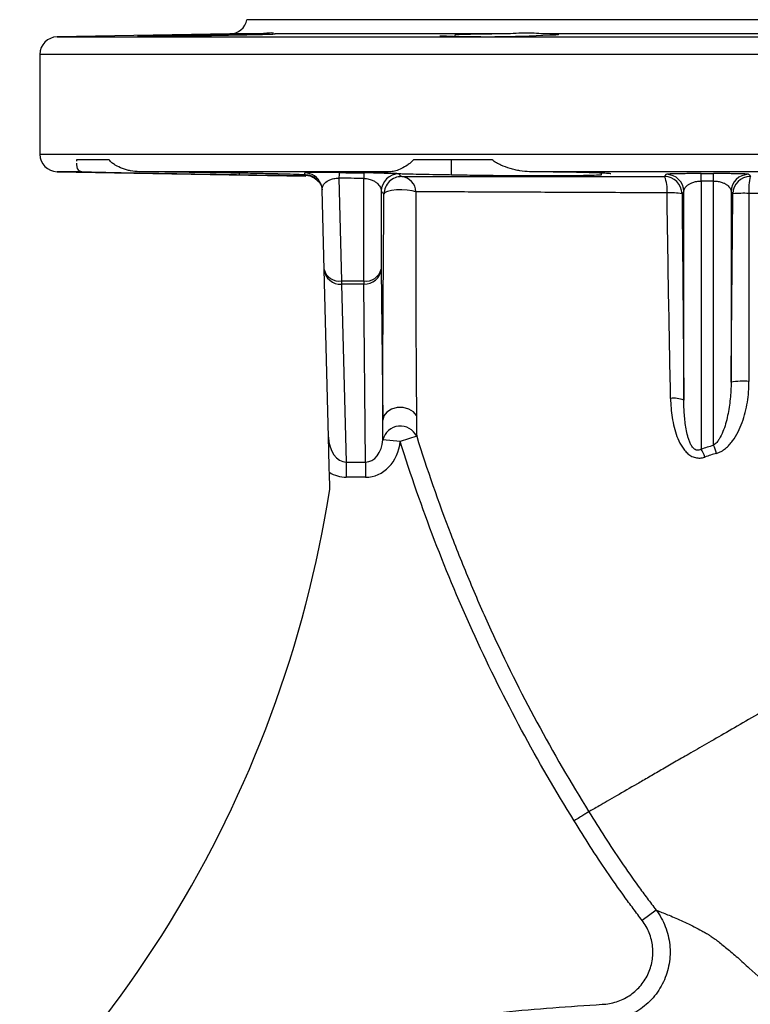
# Model space of a CAD drawing. Header units: millimetres. Extents: x 2544 to 3602, y 2373 to 3826.
# Tile 6 of 8: x 2803 to 3054, y 3489 to 3826. Entities that reach past the tile are written whole.
import ezdxf

# ---------------------------------------------------------------- set-up
doc = ezdxf.new("R2010")
doc.units = ezdxf.units.MM
doc.header["$LTSCALE"] = 2

msp = doc.modelspace()

# ---------------------------------------------------------------- linework, layer by layer
at = {"color": 7, "linetype": 'Continuous', "lineweight": 25}
for p, q in [((3039.08, 3826.24), (2881.08, 3826.24)), ((3197.08, 3826.24), (3039.08, 3826.24)), ((2875.29, 3821.38), (2815.97, 3820.34)), ((2890.77, 3821.38), (2890.7, 3821.41)), ((2969.58, 3821.38), (2890.77, 3821.38)), ((2952.48, 3820.6), (2952.48, 3821.02)), ((3094.8, 3821.38), (2983.35, 3821.38)), ((2810.08, 3814.35), (2810.08, 3780.14)), ((2833.83, 3778.24), (2822.62, 3778.24)), ((2822.62, 3778.24), (2822.63, 3777.78)), ((2965.27, 3778.24), (2938.21, 3778.24)), ((2951.26, 3773.12), (2951.26, 3778.24)), ((2815.97, 3774.14), (2901.34, 3772.65)), ((2930.48, 3774.14), (2844.18, 3774.14)), ((2878.51, 3773.12), (2878.51, 3773.64)), ((3100.1, 3774.14), (2978.05, 3774.14)), ((3002.69, 3773.12), (3002.69, 3773.65)), ((2901.14, 3772.65), (2901.13, 3772.68)), ((2912.67, 3771.93), (2913.57, 3736.72)), ((2921.18, 3736.72), (2921.18, 3771.83)), ((3036.97, 3770.94), (3036.97, 3679.11)), ((3041.18, 3680.43), (3041.18, 3770.94)), ((2907.57, 3740.66), (2906.88, 3767.9)), ((2927.18, 3767.46), (2927.18, 3740.74)), ((3030.97, 3695.82), (3030.97, 3767.32)), ((3047.18, 3767.32), (3047.18, 3702.02)), ((2909.08, 3683.15), (2907.57, 3740.66)), ((2927.18, 3740.74), (2927.71, 3688.95)), ((2913.57, 3736.72), (2921.18, 3736.72)), ((2913.57, 3736.72), (2913.57, 3735.61)), ((2921.18, 3735.61), (2913.57, 3735.61)), ((2913.57, 3735.61), (2915.16, 3674.63)), ((2921.18, 3736.72), (2921.18, 3735.61)), ((2921.8, 3674.63), (2921.18, 3735.61)), ((2933.69, 3681.71), (2927.73, 3682.29)), ((2939.34, 3683.47), (2933.69, 3681.71)), ((2915.16, 3674.63), (2921.8, 3674.63)), ((2915.16, 3674.63), (2915.16, 3669.44)), ((2921.8, 3674.63), (2921.8, 3669.44)), ((2909.52, 3665.36), (2909.38, 3671.15)), ((2921.8, 3669.44), (2915.16, 3669.44)), ((3021.45, 3521.09), (3016.7, 3517.5))]:
    msp.add_line(p, q, dxfattribs=at)
at = {"color": 8, "linetype": 'Continuous', "lineweight": 25}
for p, q in [((2815.97, 3820.34), (3262.18, 3820.34)), ((2885.06, 3821.38), (2875.29, 3821.38)), ((3268.08, 3814.35), (2810.08, 3814.35)), ((2810.08, 3780.14), (3268.08, 3780.14)), ((2824.48, 3774.14), (2815.97, 3774.14))]:
    msp.add_line(p, q, dxfattribs=at)
at = {"color": 7, "linetype": 'Continuous', "lineweight": 25, "flags": 128}
for points in [[(3024.37, 3772.49), (3024.53, 3772.7), (3024.98, 3773.26)], [(3036.97, 3770.94), (3036.97, 3771.5), (3036.97, 3771.99), (3036.97, 3772.43), (3036.97, 3772.8), (3036.97, 3773.09), (3036.97, 3773.31), (3036.97, 3773.45), (3036.97, 3773.5)], [(3041.18, 3770.94), (3041.18, 3771.5), (3041.18, 3771.99), (3041.18, 3772.43), (3041.18, 3772.8), (3041.18, 3773.09), (3041.18, 3773.31), (3041.18, 3773.45), (3041.18, 3773.5)], [(3053.17, 3773.26), (3053.34, 3773.05), (3053.78, 3772.51)], [(2906.44, 3770.01), (2906.74, 3769.04), (2906.88, 3767.9)], [(2939.07, 3767.25), (2937.78, 3767.6), (2936.12, 3767.84), (2934.26, 3767.94), (2932.39, 3767.89), (2930.69, 3767.7), (2929.33, 3767.39), (2928.44, 3766.99), (2928.12, 3766.53)], [(3030.97, 3767.32), (3030.71, 3766.99), (3030.35, 3766.55)], [(3047.79, 3766.57), (3047.44, 3767), (3047.18, 3767.32)], [(2939.28, 3690.54), (2938.21, 3691.85), (2936.61, 3692.81), (2934.68, 3693.31), (2932.63, 3693.29), (2930.71, 3692.76), (2929.13, 3691.78), (2928.09, 3690.45), (2927.71, 3688.95)]]:
    msp.add_lwpolyline(points, dxfattribs=at)
at = {"color": 7, "linetype": 'Continuous', "lineweight": 25}
for centre, radius, start, end in [((2875.19, 3827.38), 6, 271, 349.0726), ((2816.08, 3814.35), 6, 91, 180), ((2963.55, 4207.87), 387.45, 267.5843, 273.1717), ((2816.08, 3780.14), 6, 180, 269), ((2943.54, 3771.84), 30.87, 176.2957, 179.8385), ((2953.48, 3771.75), 32.3, 176.4577, 179.8434), ((2933.18, 3767.39), 6, 89.4235, 179.3054), ((3024.97, 3767.25), 6, 0.5915, 89.9033), ((3053.18, 3767.25), 6, 90.0967, 179.4085), ((2934.12, 3766.46), 6, 89.1821, 179.3105), ((2933.64, 3767.05), 5.43, 2.1143, 84.0654), ((3024.35, 3766.49), 6, 0.5914, 89.8708), ((3014.36, 3768.14), 10.91, 353.3047, 23.4946), ((3053.79, 3766.51), 6, 90.1284, 179.4086), ((3071.65, 3768.09), 18.41, 166.1208, 184.2974), ((3026.51, 3746.36), 20.55, 79.2343, 93.6788), ((3051.63, 3725.14), 41.6, 87.7074, 95.2923), ((2912.7, 3741.93), 5.29, 193.923, 279.4219), ((2913.16, 3741.22), 5.62, 185.675, 274.1539), ((2921.96, 3742.03), 5.37, 261.6166, 346.0432), ((2921.53, 3741.28), 5.67, 266.4659, 354.5455), ((3051.52, 3673.03), 29.32, 86.495, 98.514), ((3027.4, 3686.82), 9.69, 68.3515, 95.7675), ((2933.75, 3680.78), 6.2, 25.6663, 165.9586), ((3016.65, 3668.72), 22.82, 19.5396, 27.0701), ((3016.13, 3670.1), 27.1, 16.1039, 22.4209), ((2514.29, 3726.98), 400, 305.4013, 351.1385)]:
    msp.add_arc(centre, radius, start, end, dxfattribs=at)
at = {"color": 8, "linetype": 'Continuous', "lineweight": 25}
msp.add_arc((2900.88, 3767.75), 6, 22.105, 89.3153, dxfattribs=at)
at = {"color": 7, "linetype": 'Continuous', "lineweight": 25}
for centre, major_axis, ratio, start_param, end_param in [((2915.07, 3683.29), (-0.23, 8.66), 0.69269, 1.569012, 3.11892), ((2921.77, 3683.29), (-0.09, 8.66), 0.6928, 3.132754, 4.588754), ((2921.77, 3683.29), (-0.14, 13.86), 0.866014, 3.132754, 4.588754), ((2915.07, 3683.29), (-0.36, 13.85), 0.865951, 2.616725, 3.11892)]:
    msp.add_ellipse(centre, major_axis=major_axis, ratio=ratio, start_param=start_param, end_param=end_param, dxfattribs=at)
for points, knots in [([(2843.65, 3820.6), (2843.64, 3820.6), (2843.28, 3820.58), (2844.57, 3820.57), (2847.58, 3820.58), (2852.53, 3820.63), (2858.57, 3820.7), (2865.04, 3820.8), (2871.22, 3820.91), (2874.43, 3820.98), (2875.98, 3821.02)], [0, 0, 0, 0, 0.00446, 0.1479336, 0.2913953, 0.4348552, 0.5783241, 0.7218096, 0.8653139, 1, 1, 1, 1]), ([(2862.52, 3821.02), (2861.09, 3820.99), (2857.53, 3820.93), (2852.15, 3820.83), (2847.47, 3820.73), (2844.76, 3820.66), (2844.42, 3820.64), (2844.35, 3820.63)], [0, 0, 0, 0, 0.170652, 0.424039, 0.677432, 0.930806, 1, 1, 1, 1]), ([(2885.06, 3821.38), (2884.31, 3821.37), (2883.51, 3821.36), (2881.82, 3821.34), (2880.92, 3821.33), (2879.04, 3821.3), (2878.07, 3821.29), (2876.11, 3821.26), (2875.1, 3821.24), (2873.05, 3821.21), (2872.04, 3821.19), (2870.02, 3821.16), (2869.01, 3821.14), (2866.04, 3821.08), (2864.21, 3821.05), (2862.52, 3821.02)], [0, 0, 0, 0, 0.125, 0.125, 0.25, 0.25, 0.375, 0.375, 0.5, 0.5, 0.625, 0.625, 0.75, 0.75, 1, 1, 1, 1]), ([(2875.98, 3821.02), (2878.01, 3821.05), (2879.91, 3821.08), (2883.48, 3821.16), (2885.05, 3821.19), (2887.07, 3821.24), (2887.66, 3821.26), (2888.71, 3821.29), (2889.16, 3821.3), (2890.29, 3821.34), (2890.7, 3821.36), (2890.77, 3821.38)], [0, 0, 0, 0, 0.25, 0.25, 0.5, 0.5, 0.625, 0.625, 0.75, 0.75, 1, 1, 1, 1]), ([(2890.19, 3821.63), (2889.97, 3821.67), (2889.7, 3821.69), (2889.04, 3821.68), (2888.67, 3821.66), (2887.8, 3821.58), (2887.31, 3821.52), (2886.25, 3821.43), (2885.68, 3821.39), (2885.06, 3821.38)], [0, 0, 0, 0, 0.25, 0.25, 0.5, 0.5, 0.75, 0.75, 1, 1, 1, 1]), ([(2969.58, 3821.38), (2968.55, 3821.37), (2967.54, 3821.36), (2965.55, 3821.34), (2964.58, 3821.33), (2962.66, 3821.3), (2961.75, 3821.29), (2960.02, 3821.26), (2959.19, 3821.24), (2957.64, 3821.21), (2956.93, 3821.19), (2955.64, 3821.16), (2955.06, 3821.14), (2953.54, 3821.08), (2952.85, 3821.05), (2952.48, 3821.02)], [0, 0, 0, 0, 0.125, 0.125, 0.25, 0.25, 0.375, 0.375, 0.5, 0.5, 0.625, 0.625, 0.75, 0.75, 1, 1, 1, 1]), ([(2983.35, 3821.38), (2982.47, 3821.39), (2981.5, 3821.48), (2979.41, 3821.63), (2978.26, 3821.68), (2975.91, 3821.68), (2974.68, 3821.63), (2972.15, 3821.48), (2970.87, 3821.39), (2969.58, 3821.38)], [0, 0, 0, 0, 0.25, 0.25, 0.5, 0.5, 0.75, 0.75, 1, 1, 1, 1]), ([(2988.15, 3821.22), (2988.08, 3821.24), (2987.92, 3821.26), (2987.44, 3821.29), (2987.12, 3821.3), (2985.88, 3821.34), (2984.76, 3821.36), (2983.35, 3821.38)], [0, 0, 0, 0, 0.25, 0.25, 0.5, 0.5, 1, 1, 1, 1]), ([(2984.98, 3821.02), (2986.02, 3821.05), (2987.88, 3821.11), (2987.98, 3821.17), (2988.03, 3821.2)], [0, 0, 0, 0, 0.556061, 1, 1, 1, 1]), ([(2822.65, 3777.08), (2822.65, 3776.92), (2822.67, 3775.48), (2823.16, 3774.5), (2824.13, 3774.23), (2824.48, 3774.14)], [0, 0, 0, 0, 0.077235, 0.672079, 1, 1, 1, 1]), ([(2844.18, 3774.14), (2843.15, 3774.15), (2842.16, 3774.26), (2840.73, 3774.54), (2840.26, 3774.65), (2839.34, 3774.9), (2838.88, 3775.05), (2837.56, 3775.54), (2836.73, 3775.94), (2835.56, 3776.66), (2835.18, 3776.93), (2834.46, 3777.52), (2834.13, 3777.85), (2833.83, 3778.24)], [0, 0, 0, 0, 0.25, 0.25, 0.375, 0.375, 0.5, 0.5, 0.75, 0.75, 0.875, 0.875, 1, 1, 1, 1]), ([(2938.21, 3778.24), (2937.9, 3777.85), (2937.56, 3777.52), (2936.88, 3776.93), (2936.52, 3776.66), (2935.47, 3775.94), (2934.79, 3775.55), (2933.46, 3774.89), (2932.82, 3774.63), (2931.59, 3774.26), (2931.02, 3774.15), (2930.48, 3774.14)], [0, 0, 0, 0, 0.125, 0.125, 0.25, 0.25, 0.5, 0.5, 0.75, 0.75, 1, 1, 1, 1]), ([(2978.05, 3774.14), (2976.95, 3774.15), (2975.84, 3774.26), (2974.19, 3774.54), (2973.63, 3774.65), (2972.53, 3774.9), (2971.97, 3775.05), (2970.33, 3775.54), (2969.25, 3775.94), (2967.68, 3776.66), (2967.16, 3776.93), (2966.17, 3777.52), (2965.7, 3777.85), (2965.27, 3778.24)], [0, 0, 0, 0, 0.25, 0.25, 0.375, 0.375, 0.5, 0.5, 0.75, 0.75, 0.875, 0.875, 1, 1, 1, 1]), ([(2824.48, 3774.14), (2825.33, 3774.11), (2826.44, 3774.08), (2828.49, 3774.03), (2829.25, 3774.01), (2830.88, 3773.98), (2831.75, 3773.96), (2834.51, 3773.9), (2836.56, 3773.86), (2839.94, 3773.79), (2841.11, 3773.77), (2843.51, 3773.72), (2844.74, 3773.7), (2847.27, 3773.65), (2848.56, 3773.63), (2851.22, 3773.58), (2852.58, 3773.55), (2856.66, 3773.48), (2859.42, 3773.43), (2863.6, 3773.36), (2865.02, 3773.34), (2867.8, 3773.29), (2869.18, 3773.27), (2871.9, 3773.22), (2873.24, 3773.2), (2875.23, 3773.17), (2875.89, 3773.16), (2877.21, 3773.14), (2877.86, 3773.13), (2878.51, 3773.12)], [0, 0, 0, 0, 0.125, 0.125, 0.1875, 0.1875, 0.25, 0.25, 0.375, 0.375, 0.4375, 0.4375, 0.5, 0.5, 0.5625, 0.5625, 0.625, 0.625, 0.75, 0.75, 0.8125, 0.8125, 0.875, 0.875, 0.9375, 0.9375, 0.96875, 0.96875, 1, 1, 1, 1]), ([(2899.81, 3773.12), (2898.77, 3773.16), (2897.48, 3773.2), (2895.18, 3773.27), (2894.35, 3773.29), (2893.01, 3773.33), (2892.55, 3773.34), (2891.6, 3773.36), (2891.11, 3773.37), (2888.63, 3773.43), (2886.45, 3773.48), (2882.92, 3773.55), (2881.69, 3773.58), (2879.19, 3773.63), (2876.64, 3773.67), (2873.99, 3773.72), (2871.96, 3773.76), (2871.28, 3773.77), (2869.91, 3773.79), (2869.21, 3773.8), (2865.75, 3773.86), (2862.98, 3773.9), (2858.81, 3773.96), (2857.42, 3773.98), (2854.64, 3774.01), (2853.28, 3774.03), (2849.26, 3774.08), (2846.68, 3774.11), (2844.18, 3774.14)], [0, 0, 0, 0, 0.125, 0.125, 0.1875, 0.1875, 0.21875, 0.21875, 0.25, 0.25, 0.375, 0.375, 0.4375, 0.4375, 0.5, 0.5625, 0.5625, 0.59375, 0.59375, 0.625, 0.625, 0.75, 0.75, 0.8125, 0.8125, 0.875, 0.875, 1, 1, 1, 1]), ([(2878.51, 3773.12), (2880.85, 3773.08), (2883.1, 3773.04), (2886.36, 3772.99), (2887.42, 3772.98), (2889.51, 3772.95), (2890.52, 3772.93), (2893.43, 3772.89), (2895.21, 3772.87), (2897.64, 3772.85), (2898.4, 3772.84), (2899.82, 3772.83), (2900.48, 3772.82), (2901.08, 3772.82)], [0, 0, 0, 0, 0.25, 0.25, 0.375, 0.375, 0.5, 0.5, 0.75, 0.75, 0.875, 0.875, 1, 1, 1, 1]), ([(2912.73, 3773.83), (2911.8, 3773.84), (2910.89, 3773.85), (2909.55, 3773.86), (2909.12, 3773.86), (2908.29, 3773.87), (2907.89, 3773.87), (2907.12, 3773.87), (2906.75, 3773.87), (2906.05, 3773.87), (2905.72, 3773.87), (2905.09, 3773.87), (2904.8, 3773.86), (2904.24, 3773.86), (2903.98, 3773.86), (2903.25, 3773.85), (2902.84, 3773.84), (2902.14, 3773.83), (2901.85, 3773.82), (2901.16, 3773.8), (2900.95, 3773.78), (2900.95, 3773.75)], [0, 0, 0, 0, 0.125, 0.125, 0.1875, 0.1875, 0.25, 0.25, 0.3125, 0.3125, 0.375, 0.375, 0.4375, 0.4375, 0.5, 0.5, 0.625, 0.625, 0.75, 0.75, 1, 1, 1, 1]), ([(2901.04, 3773.08), (2901.69, 3772.99), (2903.02, 3772.81), (2904.45, 3771.95), (2905.39, 3771.08), (2905.83, 3770.46), (2905.74, 3770.57), (2905.72, 3770.6)], [0, 0, 0, 0, 0.22419, 0.454396, 0.695744, 0.942035, 1, 1, 1, 1]), ([(2905.57, 3770.76), (2905.44, 3770.91), (2905.25, 3771.12), (2904.74, 3771.56), (2904.42, 3771.8), (2903.67, 3772.23), (2903.24, 3772.43), (2902.25, 3772.72), (2901.7, 3772.81), (2901.08, 3772.82)], [0, 0, 0, 0, 0.25, 0.25, 0.5, 0.5, 0.75, 0.75, 1, 1, 1, 1]), ([(2901.21, 3773.13), (2901.8, 3773.06), (2903.04, 3772.92), (2904.42, 3772.14), (2905.35, 3771.34), (2905.94, 3770.59), (2906.33, 3769.94), (2906.58, 3769.38), (2906.73, 3768.91), (2906.82, 3768.57), (2906.85, 3768.39), (2906.85, 3768.41), (2906.85, 3768.41)], [0, 0, 0, 0, 0.043305, 0.089158, 0.135983, 0.188355, 0.25187, 0.333593, 0.443789, 0.598388, 0.822461, 1, 1, 1, 1]), ([(2912.73, 3773.83), (2914.73, 3773.81), (2916.73, 3773.79), (2918.73, 3773.77), (2919.57, 3773.76), (2920.41, 3773.75), (2921.24, 3773.74)], [0, 0, 0, 0, 0.003, 0.003, 0.003, 0.004254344, 0.004254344, 0.004254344, 0.004254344]), ([(2933.24, 3773.39), (2933.23, 3773.4), (2933.16, 3773.41), (2932.91, 3773.44), (2932.72, 3773.46), (2932.24, 3773.49), (2931.94, 3773.5), (2931.21, 3773.54), (2930.79, 3773.55), (2929.8, 3773.58), (2929.24, 3773.6), (2928.29, 3773.62), (2927.96, 3773.63), (2927.25, 3773.65), (2926.88, 3773.66), (2926.11, 3773.67), (2925.71, 3773.68), (2924.87, 3773.69), (2924.44, 3773.7), (2923.1, 3773.72), (2922.19, 3773.73), (2921.24, 3773.74)], [0, 0, 0, 0, 0.125, 0.125, 0.25, 0.25, 0.375, 0.375, 0.5, 0.5, 0.625, 0.625, 0.6875, 0.6875, 0.75, 0.75, 0.8125, 0.8125, 0.875, 0.875, 1, 1, 1, 1]), ([(2926.03, 3773.87), (2926.13, 3773.84), (2926.36, 3773.81), (2927.09, 3773.75), (2927.59, 3773.72), (2928.53, 3773.67), (2928.88, 3773.66), (2929.64, 3773.62), (2930.05, 3773.61), (2931.36, 3773.56), (2932.35, 3773.53), (2934.01, 3773.48), (2934.59, 3773.46), (2935.81, 3773.43), (2936.46, 3773.41), (2938.44, 3773.36), (2939.85, 3773.33), (2942.84, 3773.26), (2944.41, 3773.23), (2947.74, 3773.17), (2949.47, 3773.15), (2951.26, 3773.12)], [0, 0, 0, 0, 0.125, 0.125, 0.25, 0.25, 0.3125, 0.3125, 0.375, 0.375, 0.5, 0.5, 0.5625, 0.5625, 0.625, 0.625, 0.75, 0.75, 0.875, 0.875, 1, 1, 1, 1]), ([(2930.48, 3774.14), (2929.44, 3774.11), (2927.48, 3774.06), (2926.14, 3773.98), (2926.12, 3773.92), (2926.1, 3773.9)], [0, 0, 0, 0, 0.400187, 0.752415, 1, 1, 1, 1]), ([(2951.26, 3773.12), (2953.54, 3773.07), (2955.98, 3773.03), (2959.2, 3772.98), (2959.85, 3772.98), (2961.18, 3772.96), (2961.86, 3772.95), (2963.88, 3772.92), (2965.23, 3772.91), (2967.96, 3772.88), (2969.34, 3772.87), (2971.41, 3772.85), (2972.11, 3772.85), (2973.49, 3772.84), (2974.18, 3772.84), (2977.59, 3772.82), (2980.24, 3772.81), (2984.1, 3772.81), (2985.35, 3772.81), (2987.73, 3772.82), (2988.88, 3772.82), (2990.54, 3772.84), (2991.08, 3772.84), (2992.13, 3772.85), (2992.65, 3772.85), (2994.14, 3772.87), (2995.07, 3772.88), (2996.79, 3772.91), (2997.58, 3772.92), (2999.03, 3772.96), (2999.69, 3772.98), (3001.39, 3773.03), (3002.21, 3773.07), (3002.69, 3773.12)], [0, 0, 0, 0, 0.125, 0.125, 0.15625, 0.15625, 0.1875, 0.1875, 0.25, 0.25, 0.3125, 0.3125, 0.34375, 0.34375, 0.375, 0.375, 0.5, 0.5, 0.5625, 0.5625, 0.625, 0.625, 0.65625, 0.65625, 0.6875, 0.6875, 0.75, 0.75, 0.8125, 0.8125, 0.875, 0.875, 1, 1, 1, 1]), ([(3005.94, 3773.38), (3005.87, 3773.41), (3005.71, 3773.49), (3004.06, 3773.6), (3001.4, 3773.72), (2997.69, 3773.83), (2993.11, 3773.93), (2987.73, 3774.02), (2982.61, 3774.09), (2979.27, 3774.13), (2978.05, 3774.14)], [0, 0, 0, 0, 0.1229111, 0.2563422, 0.3897734, 0.5232065, 0.6566395, 0.7900631, 0.9234865, 1, 1, 1, 1]), ([(3036.97, 3773.5), (3036.09, 3773.5), (3035.21, 3773.5), (3033.54, 3773.49), (3032.74, 3773.49), (3031.6, 3773.47), (3031.23, 3773.47), (3030.53, 3773.46), (3030.19, 3773.46), (3029.55, 3773.45), (3029.25, 3773.44), (3028.66, 3773.43), (3028.39, 3773.43), (3027.61, 3773.41), (3027.16, 3773.4), (3026.38, 3773.37), (3026.06, 3773.36), (3025.28, 3773.32), (3025.01, 3773.29), (3024.98, 3773.26)], [0, 0, 0, 0, 0.125, 0.125, 0.25, 0.25, 0.3125, 0.3125, 0.375, 0.375, 0.4375, 0.4375, 0.5, 0.5, 0.625, 0.625, 0.75, 0.75, 1, 1, 1, 1]), ([(3036.97, 3773.5), (3037.97, 3773.5), (3038.97, 3773.5), (3039.97, 3773.5), (3040.38, 3773.5), (3040.78, 3773.5), (3041.18, 3773.5)], [0, 0, 0, 0, 0.0015, 0.0015, 0.0015, 0.002102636, 0.002102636, 0.002102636, 0.002102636]), ([(3053.17, 3773.26), (3053.16, 3773.27), (3053.08, 3773.29), (3052.81, 3773.31), (3052.62, 3773.33), (3052.09, 3773.36), (3051.77, 3773.37), (3050.99, 3773.4), (3050.54, 3773.41), (3049.5, 3773.43), (3048.92, 3773.44), (3047.95, 3773.46), (3047.61, 3773.46), (3046.9, 3773.47), (3046.54, 3773.48), (3045.78, 3773.48), (3045.39, 3773.49), (3044.59, 3773.49), (3044.17, 3773.49), (3042.92, 3773.5), (3042.06, 3773.5), (3041.18, 3773.5)], [0, 0, 0, 0, 0.125, 0.125, 0.25, 0.25, 0.375, 0.375, 0.5, 0.5, 0.625, 0.625, 0.6875, 0.6875, 0.75, 0.75, 0.8125, 0.8125, 0.875, 0.875, 1, 1, 1, 1]), ([(2906.88, 3767.9), (2906.86, 3768.31), (2906.93, 3768.72), (2907.26, 3769.54), (2907.52, 3769.94), (2908.09, 3770.51), (2908.32, 3770.7), (2908.86, 3771.06), (2909.17, 3771.23), (2909.92, 3771.55), (2910.36, 3771.69), (2911.16, 3771.84), (2911.44, 3771.88), (2912.04, 3771.93), (2912.36, 3771.94), (2912.67, 3771.93)], [0, 0, 0, 0, 0.25, 0.25, 0.5, 0.5, 0.625, 0.625, 0.75, 0.75, 0.875, 0.875, 0.9375, 0.9375, 1, 1, 1, 1]), ([(2921.18, 3771.83), (2919.74, 3771.85), (2918.3, 3771.86), (2916.86, 3771.88), (2915.46, 3771.89), (2914.07, 3771.91), (2912.67, 3771.93)], [0, 0, 0, 0, 0.002161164, 0.002161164, 0.002161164, 0.004255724, 0.004255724, 0.004255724, 0.004255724]), ([(2921.18, 3771.83), (2921.5, 3771.83), (2921.82, 3771.8), (2922.42, 3771.72), (2922.71, 3771.67), (2923.5, 3771.47), (2923.93, 3771.31), (2924.69, 3770.96), (2925.01, 3770.77), (2925.57, 3770.38), (2925.8, 3770.18), (2926.42, 3769.57), (2926.7, 3769.15), (2927.07, 3768.31), (2927.17, 3767.88), (2927.18, 3767.46)], [0, 0, 0, 0, 0.0625, 0.0625, 0.125, 0.125, 0.25, 0.25, 0.375, 0.375, 0.5, 0.5, 0.75, 0.75, 1, 1, 1, 1]), ([(2934.2, 3772.46), (2935.48, 3772.46), (2936.8, 3772.46), (2939.54, 3772.46), (2940.96, 3772.46), (2945.35, 3772.46), (2948.44, 3772.46), (2954.94, 3772.46), (2958.35, 3772.47), (2965.49, 3772.47), (2969.22, 3772.47), (2977, 3772.47), (2985, 3772.48), (2993.43, 3772.48), (3002.06, 3772.48), (3006.44, 3772.48), (3015.32, 3772.49), (3019.81, 3772.49), (3024.37, 3772.49)], [0, 0, 0, 0, 0.0625, 0.0625, 0.125, 0.125, 0.25, 0.25, 0.375, 0.375, 0.5, 0.5, 0.625, 0.75, 0.75, 0.875, 0.875, 1, 1, 1, 1]), ([(3030.97, 3767.32), (3030.99, 3767.7), (3031.09, 3768.08), (3031.4, 3768.63), (3031.53, 3768.82), (3031.85, 3769.18), (3032.03, 3769.36), (3032.48, 3769.71), (3032.73, 3769.88), (3033.33, 3770.2), (3033.66, 3770.34), (3034.25, 3770.54), (3034.46, 3770.61), (3034.9, 3770.72), (3035.13, 3770.77), (3035.88, 3770.89), (3036.42, 3770.94), (3036.97, 3770.94)], [0, 0, 0, 0, 0.25, 0.25, 0.375, 0.375, 0.5, 0.5, 0.625, 0.625, 0.75, 0.75, 0.8125, 0.8125, 0.875, 0.875, 1, 1, 1, 1]), ([(3041.18, 3770.94), (3040.48, 3770.94), (3039.78, 3770.94), (3039.08, 3770.94), (3038.38, 3770.94), (3037.67, 3770.94), (3036.97, 3770.94)], [0, 0, 0, 0, 0.001051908, 0.001051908, 0.001051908, 0.002103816, 0.002103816, 0.002103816, 0.002103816]), ([(3041.18, 3770.94), (3041.46, 3770.94), (3041.73, 3770.93), (3042.25, 3770.89), (3042.51, 3770.85), (3043.26, 3770.73), (3043.7, 3770.61), (3044.48, 3770.35), (3044.82, 3770.2), (3045.41, 3769.88), (3045.67, 3769.71), (3046.12, 3769.36), (3046.3, 3769.19), (3046.62, 3768.82), (3046.75, 3768.64), (3047.06, 3768.08), (3047.17, 3767.7), (3047.18, 3767.32)], [0, 0, 0, 0, 0.0625, 0.0625, 0.125, 0.125, 0.25, 0.25, 0.375, 0.375, 0.5, 0.5, 0.625, 0.625, 0.75, 0.75, 1, 1, 1, 1]), ([(2927.71, 3688.95), (2927.7, 3691.44), (2927.7, 3694.12), (2927.71, 3698.37), (2927.71, 3699.83), (2927.71, 3702.8), (2927.72, 3704.33), (2927.73, 3708.93), (2927.75, 3712.08), (2927.78, 3718.47), (2927.79, 3721.73), (2927.85, 3731.64), (2927.9, 3738.43), (2928, 3752.28), (2928.06, 3759.35), (2928.12, 3766.53)], [0, 0, 0, 0, 0.125, 0.125, 0.1875, 0.1875, 0.25, 0.25, 0.375, 0.375, 0.5, 0.5, 0.75, 0.75, 1, 1, 1, 1]), ([(2939.07, 3767.25), (2939.05, 3760.2), (2939.04, 3753.25), (2939.03, 3739.61), (2939.04, 3732.91), (2939.06, 3723.13), (2939.07, 3719.91), (2939.1, 3713.57), (2939.11, 3710.46), (2939.14, 3705.89), (2939.15, 3704.38), (2939.17, 3701.42), (2939.18, 3699.97), (2939.21, 3697.14), (2939.22, 3695.76), (2939.25, 3693.08), (2939.27, 3691.79), (2939.28, 3690.54)], [0, 0, 0, 0, 0.25, 0.25, 0.5, 0.5, 0.625, 0.625, 0.75, 0.75, 0.8125, 0.8125, 0.875, 0.875, 0.9375, 0.9375, 1, 1, 1, 1]), ([(3025.2, 3766.87), (3016.49, 3766.92), (3008.01, 3766.96), (2991.51, 3767.04), (2983.66, 3767.07), (2972.51, 3767.12), (2968.94, 3767.14), (2962.12, 3767.16), (2958.87, 3767.18), (2952.66, 3767.2), (2949.7, 3767.21), (2945.51, 3767.23), (2944.15, 3767.23), (2941.54, 3767.24), (2940.28, 3767.25), (2939.07, 3767.25)], [0, 0, 0, 0, 0.25, 0.25, 0.5, 0.5, 0.625, 0.625, 0.75, 0.75, 0.875, 0.875, 0.9375, 0.9375, 1, 1, 1, 1]), ([(3026.43, 3696.46), (3026.19, 3708.16), (3025.97, 3719.89), (3025.56, 3743.37), (3025.37, 3755.12), (3025.2, 3766.87)], [0, 0, 0, 0, 0.5, 0.5, 1, 1, 1, 1]), ([(3030.35, 3766.55), (3030.46, 3754.74), (3030.57, 3742.94), (3030.77, 3719.36), (3030.88, 3707.58), (3030.97, 3695.82)], [0, 0, 0, 0, 0.5, 0.5, 1, 1, 1, 1]), ([(3047.18, 3702.02), (3047.28, 3712.77), (3047.38, 3723.53), (3047.58, 3745.05), (3047.69, 3755.81), (3047.79, 3766.57)], [0, 0, 0, 0, 0.5, 0.5, 1, 1, 1, 1]), ([(3053.29, 3766.71), (3053.26, 3755.97), (3053.25, 3745.23), (3053.26, 3723.75), (3053.28, 3713.02), (3053.31, 3702.29)], [0, 0, 0, 0, 0.5, 0.5, 1, 1, 1, 1]), ([(3139.57, 3766.04), (3134.22, 3766.1), (3128.28, 3766.15), (3120.14, 3766.22), (3118.47, 3766.24), (3115.09, 3766.27), (3113.37, 3766.28), (3108.13, 3766.32), (3104.53, 3766.35), (3098.96, 3766.4), (3097.08, 3766.41), (3093.27, 3766.44), (3091.36, 3766.45), (3085.57, 3766.5), (3081.66, 3766.53), (3069.77, 3766.61), (3061.64, 3766.66), (3053.29, 3766.71)], [0, 0, 0, 0, 0.25, 0.25, 0.3125, 0.3125, 0.375, 0.375, 0.5, 0.5, 0.5625, 0.5625, 0.625, 0.625, 0.75, 0.75, 1, 1, 1, 1]), ([(3047.18, 3702.02), (3047.17, 3700.09), (3047.07, 3698.16), (3046.69, 3694.34), (3046.4, 3692.43), (3045.8, 3689.62), (3045.57, 3688.69), (3045.03, 3686.85), (3044.73, 3685.94), (3044.02, 3684.18), (3043.61, 3683.32), (3042.86, 3682.1), (3042.58, 3681.72), (3041.96, 3681), (3041.6, 3680.67), (3041.18, 3680.43)], [0, 0, 0, 0, 0.25, 0.25, 0.5, 0.5, 0.625, 0.625, 0.75, 0.75, 0.875, 0.875, 0.9375, 0.9375, 1, 1, 1, 1]), ([(3042.17, 3677.61), (3042.74, 3677.78), (3043.29, 3678.01), (3044.33, 3678.6), (3044.81, 3678.94), (3045.73, 3679.69), (3046.16, 3680.11), (3046.96, 3680.98), (3047.34, 3681.44), (3048.39, 3682.87), (3049.01, 3683.9), (3050.1, 3686.03), (3050.57, 3687.12), (3051.39, 3689.36), (3051.75, 3690.51), (3052.33, 3692.83), (3052.57, 3693.99), (3053.14, 3697.51), (3053.32, 3699.89), (3053.31, 3702.29)], [0, 0, 0, 0, 0.0625, 0.0625, 0.125, 0.125, 0.1875, 0.1875, 0.25, 0.25, 0.375, 0.375, 0.5, 0.5, 0.625, 0.625, 0.75, 0.75, 1, 1, 1, 1]), ([(3026.43, 3696.46), (3026.47, 3694.25), (3026.65, 3692.05), (3027.16, 3688.78), (3027.37, 3687.7), (3027.9, 3685.55), (3028.23, 3684.48), (3029.01, 3682.39), (3029.46, 3681.38), (3030.31, 3679.94), (3030.62, 3679.47), (3031.3, 3678.58), (3031.66, 3678.17), (3032.48, 3677.4), (3032.93, 3677.06), (3033.88, 3676.51), (3034.4, 3676.29), (3035.2, 3676.1), (3035.47, 3676.05), (3036.01, 3676.01), (3036.29, 3676), (3037.11, 3676.06), (3037.64, 3676.18), (3038.16, 3676.36)], [0, 0, 0, 0, 0.25, 0.25, 0.375, 0.375, 0.5, 0.5, 0.625, 0.625, 0.6875, 0.6875, 0.75, 0.75, 0.8125, 0.8125, 0.875, 0.875, 0.90625, 0.90625, 0.9375, 0.9375, 1, 1, 1, 1]), ([(3036.97, 3679.11), (3036.81, 3678.99), (3036.63, 3678.89), (3036.24, 3678.74), (3036.04, 3678.68), (3035.61, 3678.66), (3035.4, 3678.69), (3034.99, 3678.83), (3034.79, 3678.94), (3034.26, 3679.33), (3033.98, 3679.68), (3033.5, 3680.4), (3033.3, 3680.77), (3032.95, 3681.55), (3032.8, 3681.95), (3032.53, 3682.75), (3032.41, 3683.15), (3032.08, 3684.36), (3031.91, 3685.18), (3031.47, 3687.64), (3031.28, 3689.28), (3031.04, 3692.55), (3030.98, 3694.19), (3030.97, 3695.82)], [0, 0, 0, 0, 0.03125, 0.03125, 0.0625, 0.0625, 0.09375, 0.09375, 0.125, 0.125, 0.1875, 0.1875, 0.25, 0.25, 0.3125, 0.3125, 0.375, 0.375, 0.5, 0.5, 0.75, 0.75, 1, 1, 1, 1]), ([(2927.73, 3682.29), (2927.72, 3683.32), (2927.72, 3684.38), (2927.71, 3686.6), (2927.72, 3687.74), (2927.71, 3688.95)], [0, 0, 0, 0, 0.5, 0.5, 1, 1, 1, 1]), ([(2939.28, 3690.54), (2939.3, 3689.19), (2939.3, 3687.95), (2939.31, 3685.6), (2939.32, 3684.5), (2939.34, 3683.47)], [0, 0, 0, 0, 0.5, 0.5, 1, 1, 1, 1]), ([(2909.38, 3671.15), (2909.36, 3671.72), (2909.35, 3672.29), (2909.32, 3673.41), (2909.31, 3673.97), (2909.27, 3675.59), (2909.24, 3676.6), (2909.19, 3678.56), (2909.17, 3679.51), (2909.12, 3681.35), (2909.1, 3682.25), (2909.08, 3683.15)], [0, 0, 0, 0, 0.125, 0.125, 0.25, 0.25, 0.5, 0.5, 0.75, 0.75, 1, 1, 1, 1]), ([(2993.37, 3551.71), (2980.63, 3572.09), (2969.31, 3593.13), (2949.42, 3636.46), (2940.85, 3658.76), (2933.69, 3681.71)], [0, 0, 0, 0, 0.5, 0.5, 1, 1, 1, 1]), ([(2939.34, 3683.47), (2942.87, 3672.16), (2946.76, 3660.96), (2953.12, 3644.39), (2955.33, 3638.89), (2959.92, 3627.98), (2962.31, 3622.55), (2974.65, 3595.67), (2985.86, 3574.86), (2998.42, 3554.77)], [0, 0, 0, 0, 0.25, 0.25, 0.375, 0.375, 0.5, 0.5, 1, 1, 1, 1]), ([(3097.06, 3611.72), (3094.23, 3610.09), (3088.41, 3606.73), (3079.36, 3601.5), (3070.26, 3596.25), (3061.41, 3591.14), (3053.08, 3586.33), (3042.9, 3580.45), (3036.47, 3576.74), (3032.69, 3574.56)], [0.7397067, 0.7397067, 0.7397067, 0.7397067, 0.7524809, 0.7652551, 0.7780293, 0.7908035, 0.8035776, 0.8163518, 0.8419002, 0.8419002, 0.8419002, 0.8419002]), ([(3032.69, 3574.56), (3031.85, 3574.07), (3031.02, 3573.6), (3029.39, 3572.65), (3028.59, 3572.19), (3026.22, 3570.83), (3024.7, 3569.94), (3021.76, 3568.25), (3020.34, 3567.43), (3018.29, 3566.24), (3017.62, 3565.85), (3016.3, 3565.1), (3015.66, 3564.72), (3015.03, 3564.36)], [0, 0, 0, 0, 0.125, 0.125, 0.25, 0.25, 0.5, 0.5, 0.75, 0.75, 0.875, 0.875, 1, 1, 1, 1]), ([(3015.03, 3564.36), (3012.54, 3562.92), (3007.7, 3560.13), (3001.81, 3556.73), (2999.27, 3555.26), (2998.42, 3554.77)], [0.90574853, 0.90574853, 0.90574853, 0.90574853, 0.9293114, 0.95287427, 0.97417574, 0.97417574, 0.97417574, 0.97417574]), ([(2998.42, 3554.77), (2998.32, 3554.71), (2998.11, 3554.58), (2997.51, 3554.22), (2997.12, 3553.99), (2996.21, 3553.43), (2995.69, 3553.11), (2994.56, 3552.43), (2993.97, 3552.07), (2993.37, 3551.71)], [0, 0, 0, 0, 0.25, 0.25, 0.5, 0.5, 0.75, 0.75, 1, 1, 1, 1]), ([(2998.42, 3554.77), (3001.96, 3548.96), (3005.65, 3543.23), (3011.4, 3534.81), (3014.34, 3530.64), (3017.36, 3526.53), (3019.39, 3523.8), (3020.42, 3522.45), (3021.45, 3521.09)], [0, 0, 0, 0, 0.5, 0.5, 0.75, 0.875, 0.875, 1, 1, 1, 1]), ([(3016.7, 3517.5), (3015.66, 3518.87), (3014.61, 3520.25), (3012.55, 3523.02), (3009.49, 3527.2), (3002.55, 3537.09), (2996.95, 3545.8), (2993.37, 3551.71)], [0, 0, 0, 0, 0.125, 0.125, 0.25, 0.5, 1, 1, 1, 1]), ([(3021.45, 3521.09), (3022.76, 3519.34), (3023.81, 3517.46), (3025, 3514.43), (3025.33, 3513.38), (3025.84, 3511.28), (3026.03, 3510.21), (3026.25, 3508.07), (3026.28, 3506.98), (3026.21, 3504.79), (3026.1, 3503.72), (3025.73, 3501.59), (3025.47, 3500.54), (3024.82, 3498.47), (3024.41, 3497.45), (3023.48, 3495.49), (3022.95, 3494.55), (3021.77, 3492.74), (3021.11, 3491.87), (3018.96, 3489.4), (3017.33, 3487.98), (3015.07, 3486.49), (3014.6, 3486.2), (3013.65, 3485.66), (3013.17, 3485.41), (3011.71, 3484.71), (3010.71, 3484.31), (3008.65, 3483.64), (3007.6, 3483.37), (3005.45, 3482.98), (3004.37, 3482.85), (3003.27, 3482.8)], [0, 0, 0, 0, 0.125, 0.125, 0.1875, 0.1875, 0.25, 0.25, 0.3125, 0.3125, 0.375, 0.375, 0.4375, 0.4375, 0.5, 0.5, 0.5625, 0.5625, 0.625, 0.625, 0.75, 0.75, 0.78125, 0.78125, 0.8125, 0.8125, 0.875, 0.875, 0.9375, 0.9375, 1, 1, 1, 1]), ([(3021.45, 3521.09), (3021.91, 3520.92), (3022.43, 3520.71), (3023.59, 3520.25), (3024.22, 3520), (3026.26, 3519.17), (3027.8, 3518.52), (3031.09, 3517.05), (3032.82, 3516.24), (3035.43, 3514.91), (3036.3, 3514.45), (3037.59, 3513.74), (3038.02, 3513.5), (3038.65, 3513.14), (3038.86, 3513.01), (3039.18, 3512.83), (3039.28, 3512.77), (3039.49, 3512.65), (3039.59, 3512.58), (3039.7, 3512.52)], [0, 0, 0, 0, 0.125, 0.125, 0.25, 0.25, 0.5, 0.5, 0.75, 0.75, 0.875, 0.875, 0.9375, 0.9375, 0.96875, 0.96875, 0.984375, 0.984375, 1, 1, 1, 1]), ([(3003.01, 3488.79), (3003.83, 3488.83), (3004.65, 3488.92), (3006.27, 3489.21), (3007.06, 3489.41), (3008.61, 3489.9), (3009.37, 3490.2), (3010.84, 3490.9), (3011.56, 3491.3), (3013.61, 3492.64), (3014.84, 3493.7), (3016.47, 3495.55), (3016.97, 3496.2), (3017.87, 3497.56), (3018.27, 3498.26), (3018.97, 3499.73), (3019.28, 3500.5), (3019.78, 3502.05), (3019.97, 3502.84), (3020.25, 3504.44), (3020.33, 3505.25), (3020.38, 3506.9), (3020.35, 3507.71), (3020.18, 3509.33), (3020.04, 3510.13), (3019.65, 3511.71), (3019.4, 3512.5), (3018.49, 3514.77), (3017.7, 3516.18), (3016.7, 3517.5)], [0, 0, 0, 0, 0.0625, 0.0625, 0.125, 0.125, 0.1875, 0.1875, 0.25, 0.25, 0.375, 0.375, 0.4375, 0.4375, 0.5, 0.5, 0.5625, 0.5625, 0.625, 0.625, 0.6875, 0.6875, 0.75, 0.75, 0.8125, 0.8125, 0.875, 0.875, 1, 1, 1, 1]), ([(3039.7, 3512.52), (3039.72, 3512.51), (3039.75, 3512.49), (3039.8, 3512.45), (3039.89, 3512.39), (3040.08, 3512.26), (3040.25, 3512.15), (3040.58, 3511.92), (3040.81, 3511.76), (3041.27, 3511.44), (3041.5, 3511.27), (3041.98, 3510.93), (3042.22, 3510.75), (3043.48, 3509.8), (3044.57, 3508.92), (3046.9, 3506.98), (3048.14, 3505.91), (3050.73, 3503.65), (3052.06, 3502.46), (3056.1, 3498.78), (3058.9, 3496.2), (3063.14, 3492.15), (3064.57, 3490.77), (3067.43, 3487.97), (3068.86, 3486.56), (3070.29, 3485.12)], [0, 0, 0, 0, 0.003906, 0.003906, 0.007813, 0.015625, 0.03125, 0.03125, 0.0625, 0.0625, 0.09375, 0.09375, 0.125, 0.125, 0.25, 0.25, 0.375, 0.375, 0.5, 0.5, 0.75, 0.75, 0.875, 0.875, 1, 1, 1, 1])]:
    msp.add_open_spline(points, degree=3, knots=knots, dxfattribs=at)
for points in [[(2901.04, 3773.08), (2900.65, 3773.09), (2900.24, 3773.11), (2899.81, 3773.12)], [(2901.04, 3773.08), (2901.01, 3773.27), (2900.98, 3773.5), (2900.95, 3773.75)], [(2933.24, 3773.39), (2933.56, 3773.03), (2933.88, 3772.7), (2934.2, 3772.46)], [(2928.12, 3766.53), (2927.81, 3766.78), (2927.49, 3767.11), (2927.18, 3767.46)], [(3036.97, 3679.11), (3038.36, 3679.59), (3039.76, 3680.03), (3041.18, 3680.43)], [(3042.17, 3677.61), (3040.81, 3677.24), (3039.48, 3676.82), (3038.16, 3676.36)]]:
    msp.add_open_spline(points, degree=3, dxfattribs=at)
at = {"color": 8, "linetype": 'Continuous', "lineweight": 25}
for points, knots in [([(2901.13, 3772.68), (2901.12, 3772.7), (2901.1, 3772.72), (2901.08, 3772.81), (2901.08, 3772.82)], [0, 0, 0, 0, 0.89562, 1, 1, 1, 1]), ([(2698.45, 2644.8), (2695.3, 2647.78), (2683.81, 2658.65), (2665.68, 2679.09), (2644.19, 2705.93), (2624.79, 2734.1), (2607.4, 2763.37), (2592.05, 2793.66), (2578.71, 2824.92), (2567.46, 2856.96), (2558.53, 2889.13), (2551.86, 2921.32), (2547.28, 2953.41), (2544.74, 2985.75), (2544.27, 3018.15), (2545.92, 3050.4), (2549.76, 3082.39), (2555.74, 3114.03), (2563.8, 3145.24), (2573.9, 3175.82), (2586.02, 3205.68), (2600.21, 3234.71), (2616.39, 3262.81), (2634.45, 3289.79), (2654.25, 3315.47), (2675.77, 3339.76), (2698.95, 3362.55), (2723.7, 3383.82), (2749.83, 3403.41), (2777.19, 3421.17), (2806.2, 3437.28), (2836.82, 3451.52), (2868.96, 3463.78), (2901.89, 3473.75), (2935.31, 3481.3), (2969.05, 3486.59), (2991.69, 3488.06), (3003.01, 3488.79)], [0, 0, 0, 0, 0.011409, 0.041652, 0.07186, 0.101965, 0.131683, 0.1615, 0.19135, 0.221166, 0.250883, 0.279257, 0.307719, 0.336208, 0.364663, 0.39303, 0.421212, 0.449489, 0.477798, 0.506075, 0.534257, 0.562638, 0.591117, 0.619629, 0.648108, 0.676489, 0.705043, 0.733696, 0.76238, 0.791028, 0.819578, 0.84971, 0.879919, 0.910129, 0.940262, 0.970131, 1, 1, 1, 1])]:
    msp.add_open_spline(points, degree=3, knots=knots, dxfattribs=at)

doc.saveas('drawing.dxf')
